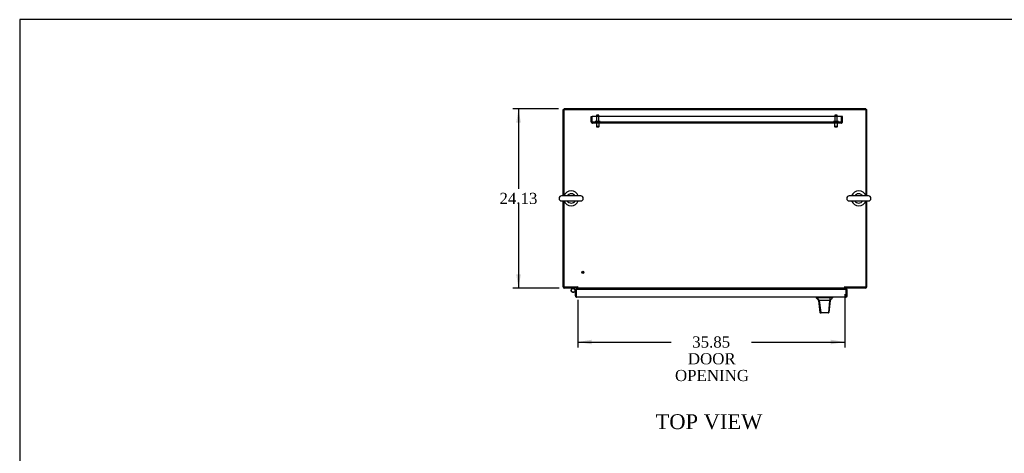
# Model space of a CAD drawing. Header units: inches. Extents: x 1 to 359, y -2 to 239.
# Tile 28 of 57: x 1 to 134, y 181 to 239. Entities that reach past the tile are written whole.
import ezdxf
from ezdxf.enums import TextEntityAlignment as Align
from ezdxf.lldxf.tags import DXFTag

# ---------------------------------------------------------------- set-up
doc = ezdxf.new("R2010")
doc.units = ezdxf.units.IN
doc.header["$MEASUREMENT"] = 0
for name, color, linetype in [('COM49734', 7, 'Continuous'), ('COM54272-5', 7, 'Continuous'), ('COM54273-5', 7, 'Continuous'), ('COM54274-4', 7, 'Continuous'), ('COM54275-6', 7, 'Continuous'), ('COM54327-4', 7, 'Continuous'), ('COM71137-8', 7, 'Continuous'), ('Default', 7, 'Continuous'), ('GSK11033', 7, 'Continuous'), ('HAN13060', 7, 'Continuous'), ('HNG14563', 7, 'Continuous'), ('HNG14563B', 7, 'Continuous'), ('HNG14563MH', 7, 'Continuous'), ('LAB20180', 7, 'Continuous'), ('SCS00681', 7, 'Continuous'), ('STD21878', 7, 'Continuous'), ('STD26094', 7, 'Continuous'), ('WAF25363', 7, 'Continuous')]:
    doc.layers.add(name, color=color, linetype=linetype)
doc.styles.add('SEACAD_Times_New_Roman', font='times.ttf')
tags = doc.linetypes.add('HIDDEN2', pattern=[0.1875, 0.125, -0.0625]).pattern_tags.tags
tags[6:7] = [DXFTag(74, 4), DXFTag(75, 0), DXFTag(340, '0'), DXFTag(46, 0.0), DXFTag(50, 0.0), DXFTag(44, 0.0), DXFTag(45, 0.0)]
tags[4:5] = [DXFTag(74, 4), DXFTag(75, 0), DXFTag(340, '0'), DXFTag(46, 0.0), DXFTag(50, 0.0), DXFTag(44, 0.0), DXFTag(45, 0.0)]
doc.dimstyles.new('HAMMOND_(STH_-_300x200)', dxfattribs={"dimtxt": 1.5, "dimasz": 1.875, "dimexe": 0.75, "dimexo": 0.75, "dimgap": 0.375, "dimtad": 0, "dimtih": 1, "dimtoh": 1, "dimzin": 0, "dimdsep": 46, "dimtxsty": 'SEACAD_Times_New_Roman', "dimblk1": '_SE_FILLED', "dimblk2": '_SE_FILLED', "dimsah": 1, "dimcen": 0.75, "dimadec": 0, "dimazin": 0, "dimtfac": 0.8, "dimtofl": 0, "dimtmove": 0, "dimatfit": 3, "dimfxl": 0, "dimtolj": 1, "dimtzin": 0, "dimarcsym": 0})

# ---------------------------------------------------------------- blocks, each defined once
blk = doc.blocks.new('SE5')
at = {"layer": 'COM49734', "color": 7, "linetype": 'HIDDEN2'}
for p, q in [((78.07, 225.84), (78.19, 225.84)), ((78.07, 225.15), (78.07, 225.84)), ((78.19, 225.07), (78.14, 225)), ((111.69, 225.84), (78.19, 225.84)), ((78.19, 225.15), (78.19, 225.84)), ((78.19, 225.15), (78.19, 225.84)), ((78.19, 225.15), (78.19, 225.15)), ((78.19, 225.15), (78.19, 225.07)), ((78.19, 225.15), (78.19, 225)), ((78.19, 225.15), (78.19, 225.15)), ((111.63, 225.09), (78.25, 225.09)), ((78.25, 224.97), (78.25, 225.09)), ((78.25, 225.09), (78.25, 224.97)), ((111.63, 224.97), (78.25, 224.97)), ((78.25, 224.97), (78.25, 224.97)), ((78.25, 224.97), (78.25, 224.97)), ((78.66, 225.09), (78.66, 224.97)), ((79.22, 224.97), (79.22, 225.09)), ((110.66, 225.09), (110.66, 224.97)), ((111.22, 224.97), (111.22, 225.09)), ((111.63, 225.09), (111.63, 224.97)), ((111.63, 224.97), (111.63, 225.09)), ((111.63, 224.97), (111.63, 224.97)), ((111.63, 224.97), (111.63, 224.97)), ((111.82, 225.84), (111.69, 225.84)), ((111.69, 225.15), (111.69, 225.84)), ((111.69, 225.15), (111.69, 225.84)), ((111.69, 225.15), (111.69, 225.15)), ((111.69, 225.07), (111.69, 225.15)), ((111.69, 225.15), (111.69, 225)), ((111.69, 225.15), (111.69, 225.15)), ((111.69, 225.07), (111.74, 225)), ((111.82, 225.15), (111.82, 225.84))]:
    blk.add_line(p, q, dxfattribs=at)
for centre, radius, start, end in [((78.25, 225.15), 0.185, 180, 233.806), ((78.25, 225.15), 0.185, 233.806, 269.8792), ((78.25, 225.15), 0.06, 180, 269.8185), ((78.25, 225.15), 0.06, 180, 269.8185), ((78.25, 225.15), 0.06, 269.8185, 270), ((78.25, 225.15), 0.185, 269.9411, 270), ((111.63, 225.15), 0.06, 270.1815, 0), ((111.63, 225.15), 0.06, 270.1815, 0), ((111.63, 225.15), 0.06, 270, 270.1815), ((111.63, 225.15), 0.185, 270.1208, 306.194), ((111.63, 225.15), 0.185, 270, 270.0589), ((111.63, 225.15), 0.185, 306.194, 0)]:
    blk.add_arc(centre, radius, start, end, dxfattribs=at)
for points, knots in [([(78.19, 225.07), (78.2, 225.06), (78.21, 225.06), (78.23, 225.06), (78.23, 225.06), (78.24, 225.05), (78.24, 225.05), (78.24, 225.05), (78.25, 225.05), (78.25, 225.05), (78.25, 225.05), (78.25, 225.05), (78.25, 225.05), (78.25, 225.04), (78.25, 225.04), (78.25, 225.04), (78.25, 225.03), (78.25, 225.02), (78.25, 225.01), (78.25, 224.99), (78.25, 224.98), (78.25, 224.97)], [0, 0, 0, 0, 0.25, 0.25, 0.375, 0.375, 0.4375, 0.4375, 0.46875, 0.46875, 0.5, 0.5, 0.53125, 0.53125, 0.5625, 0.5625, 0.625, 0.625, 0.75, 0.75, 1, 1, 1, 1]), ([(78.25, 224.97), (78.25, 224.98), (78.25, 224.99), (78.25, 225), (78.25, 225.01), (78.25, 225.02), (78.25, 225.03), (78.25, 225.03), (78.25, 225.03), (78.25, 225.04), (78.25, 225.04), (78.25, 225.04), (78.25, 225.04), (78.25, 225.05), (78.25, 225.05), (78.25, 225.05), (78.25, 225.05), (78.25, 225.05), (78.25, 225.05), (78.25, 225.05), (78.25, 225.05), (78.25, 225.05), (78.24, 225.05), (78.24, 225.05), (78.23, 225.06), (78.23, 225.06), (78.22, 225.06), (78.21, 225.06), (78.21, 225.06), (78.2, 225.06), (78.19, 225.07)], [0, 0, 0, 0, 0.183719, 0.183719, 0.183719, 0.374982, 0.374982, 0.374982, 0.427426, 0.427426, 0.427426, 0.464623, 0.464623, 0.464623, 0.502553, 0.502553, 0.502553, 0.520399, 0.520399, 0.520399, 0.542388, 0.542388, 0.542388, 0.637146, 0.637146, 0.637146, 0.817853, 0.817853, 0.817853, 1, 1, 1, 1]), ([(78.19, 225), (78.2, 224.99), (78.21, 224.98), (78.23, 224.97), (78.23, 224.97), (78.24, 224.97), (78.25, 224.97), (78.25, 224.97)], [0, 0, 0, 0, 0.5, 0.5, 0.75, 0.75, 1, 1, 1, 1]), ([(111.63, 224.97), (111.63, 224.98), (111.63, 224.99), (111.63, 225), (111.63, 225.01), (111.63, 225.02), (111.63, 225.03), (111.63, 225.03), (111.63, 225.03), (111.63, 225.04), (111.63, 225.04), (111.63, 225.04), (111.63, 225.04), (111.63, 225.05), (111.63, 225.05), (111.64, 225.05), (111.64, 225.05), (111.64, 225.05), (111.64, 225.05), (111.64, 225.05), (111.64, 225.05), (111.64, 225.05), (111.64, 225.05), (111.65, 225.05), (111.65, 225.06), (111.66, 225.06), (111.66, 225.06), (111.67, 225.06), (111.68, 225.06), (111.69, 225.06), (111.69, 225.07)], [0, 0, 0, 0, 0.183719, 0.183719, 0.183719, 0.374982, 0.374982, 0.374982, 0.427426, 0.427426, 0.427426, 0.464623, 0.464623, 0.464623, 0.502553, 0.502553, 0.502553, 0.520399, 0.520399, 0.520399, 0.542388, 0.542388, 0.542388, 0.637146, 0.637146, 0.637146, 0.817853, 0.817853, 0.817853, 1, 1, 1, 1]), ([(111.69, 225.07), (111.68, 225.06), (111.67, 225.06), (111.66, 225.06), (111.65, 225.06), (111.65, 225.05), (111.64, 225.05), (111.64, 225.05), (111.64, 225.05), (111.64, 225.05), (111.64, 225.05), (111.63, 225.05), (111.63, 225.05), (111.63, 225.04), (111.63, 225.04), (111.63, 225.04), (111.63, 225.03), (111.63, 225.02), (111.63, 225.01), (111.63, 224.99), (111.63, 224.98), (111.63, 224.97)], [0, 0, 0, 0, 0.25, 0.25, 0.375, 0.375, 0.4375, 0.4375, 0.46875, 0.46875, 0.5, 0.5, 0.53125, 0.53125, 0.5625, 0.5625, 0.625, 0.625, 0.75, 0.75, 1, 1, 1, 1]), ([(111.69, 225), (111.68, 224.99), (111.67, 224.98), (111.66, 224.97), (111.65, 224.97), (111.64, 224.97), (111.64, 224.97), (111.63, 224.97)], [0, 0, 0, 0, 0.5, 0.5, 0.75, 0.75, 1, 1, 1, 1])]:
    blk.add_open_spline(points, degree=3, knots=knots, dxfattribs=at)
at = {"layer": 'COM54272-5', "color": 7, "linetype": 'Continuous'}
for p, q in [((74.44, 226.78), (114.94, 226.78)), ((74.44, 215.22), (74.44, 226.78)), ((114.94, 226.78), (114.94, 215.22)), ((74.44, 202.9), (74.44, 214.46)), ((114.94, 214.46), (114.94, 202.9)), ((76.24, 202.9), (74.44, 202.9)), ((76.24, 202.96), (76.24, 202.9)), ((76.27, 202.78), (76.27, 202.96)), ((112.12, 202.78), (76.27, 202.78)), ((76.27, 202.78), (76.27, 202.72)), ((76.27, 202.58), (76.27, 202.72)), ((112.12, 202.96), (112.12, 202.78)), ((112.12, 202.72), (112.12, 202.78)), ((112.12, 202.72), (112.12, 202.58)), ((112.15, 202.96), (112.15, 202.9)), ((114.94, 202.9), (112.15, 202.9))]:
    blk.add_line(p, q, dxfattribs=at)
for centre in [(76.25, 202.96), (112.13, 202.96)]:
    blk.add_arc(centre, 0.015, 0, 180, dxfattribs=at)
at = {"layer": 'COM54273-5', "color": 7, "linetype": 'Continuous'}
for p, q in [((74.44, 202.79), (74.44, 202.78)), ((114.94, 202.78), (114.94, 202.79))]:
    blk.add_line(p, q, dxfattribs=at)
at = {"layer": 'COM54274-4', "color": 7, "linetype": 'Continuous'}
for p, q in [((114.94, 226.78), (115.07, 226.78)), ((115.07, 215.17), (115.07, 226.78)), ((115.07, 202.96), (115.07, 214.51)), ((112.12, 202.9), (112.15, 202.9)), ((112.15, 202.78), (112.12, 202.78)), ((112.15, 202.78), (112.15, 202.9)), ((114.88, 202.78), (112.15, 202.78)), ((115.06, 202.9), (115.07, 202.9))]:
    blk.add_line(p, q, dxfattribs=at)
blk.add_arc((114.88, 202.96), 0.185, 270, 0, dxfattribs=at)
at = {"layer": 'COM54275-6', "color": 7, "linetype": 'Continuous'}
for p, q in [((74.44, 226.78), (74.32, 226.78)), ((74.32, 215.17), (74.32, 226.78)), ((74.32, 202.96), (74.32, 214.51)), ((74.33, 202.9), (74.32, 202.9)), ((76.24, 202.78), (74.5, 202.78)), ((76.27, 202.9), (76.24, 202.9)), ((76.24, 202.9), (76.24, 202.78)), ((76.27, 202.78), (76.24, 202.78))]:
    blk.add_line(p, q, dxfattribs=at)
blk.add_arc((74.5, 202.96), 0.185, 180, 270, dxfattribs=at)
at = {"layer": 'COM54327-4', "color": 7, "linetype": 'Continuous'}
for p, q in [((114.94, 226.9), (74.44, 226.9)), ((74.44, 226.9), (74.44, 226.78)), ((114.94, 226.9), (114.94, 226.78))]:
    blk.add_line(p, q, dxfattribs=at)
at = {"layer": 'COM71137-8', "color": 7, "linetype": 'Continuous'}
for p, q in [((75.94, 202.58), (76.07, 202.58)), ((75.94, 201.74), (75.94, 202.58)), ((112.32, 202.58), (76.07, 202.58)), ((76.07, 202.58), (76.07, 201.74)), ((76.07, 201.93), (76.07, 202.58)), ((112.44, 202.58), (112.32, 202.58)), ((112.32, 201.93), (112.32, 202.58)), ((112.32, 201.74), (112.32, 202.58)), ((112.44, 201.74), (112.44, 202.58)), ((76.07, 201.66), (76.02, 201.59)), ((76.07, 201.74), (76.07, 201.74)), ((76.07, 201.74), (76.07, 201.59)), ((76.07, 201.74), (76.07, 201.66)), ((112.26, 201.55), (76.13, 201.55)), ((76.13, 201.55), (76.13, 201.55)), ((76.13, 201.55), (76.13, 201.55)), ((76.13, 201.55), (76.13, 201.55)), ((112.26, 201.55), (112.26, 201.55)), ((112.26, 201.55), (112.26, 201.55)), ((112.32, 201.74), (112.32, 201.74)), ((112.32, 201.66), (112.32, 201.74)), ((112.32, 201.74), (112.32, 201.59)), ((112.32, 201.66), (112.37, 201.59))]:
    blk.add_line(p, q, dxfattribs=at)
for centre, start, end in [((76.13, 201.74), 180, 233.806), ((76.13, 201.74), 233.806, 269.8792), ((76.13, 201.74), 269.9411, 270), ((112.26, 201.74), 270.1208, 306.194), ((112.26, 201.74), 270, 270.0589), ((112.26, 201.74), 306.194, 0)]:
    blk.add_arc(centre, 0.185, start, end, dxfattribs=at)
for points in [[(76.07, 201.59), (76.08, 201.58), (76.09, 201.57), (76.1, 201.56), (76.11, 201.56), (76.12, 201.55), (76.12, 201.55), (76.13, 201.55)], [(112.32, 201.59), (112.31, 201.58), (112.3, 201.57), (112.28, 201.56), (112.28, 201.56), (112.27, 201.55), (112.26, 201.55), (112.26, 201.55)]]:
    blk.add_open_spline(points, degree=3, knots=[0, 0, 0, 0, 0.5, 0.5, 0.75, 0.75, 1, 1, 1, 1], dxfattribs=at)
at = {"layer": 'GSK11033', "color": 7, "linetype": 'Continuous'}
for p, q in [((76.07, 201.93), (76.07, 201.93)), ((76.07, 201.93), (76.07, 201.68)), ((76.07, 201.68), (76.07, 201.68)), ((112.32, 201.93), (112.32, 201.68)), ((112.32, 201.93), (112.32, 201.93)), ((112.32, 201.68), (112.32, 201.68))]:
    blk.add_line(p, q, dxfattribs=at)
at = {"layer": 'HAN13060', "color": 7, "linetype": 'Continuous'}
for p, q in [((108.29, 201.55), (108.29, 201.47)), ((108.29, 201.47), (108.36, 201.47)), ((108.39, 201.47), (108.68, 201.12)), ((108.48, 201.47), (108.41, 201.47)), ((110.1, 201.47), (108.48, 201.47)), ((108.59, 201.12), (108.61, 201.12)), ((108.68, 201.12), (108.61, 201.12)), ((108.72, 201.12), (108.68, 201.12)), ((108.68, 201.12), (108.89, 199.48)), ((108.81, 201.12), (108.72, 201.12)), ((110.09, 201.12), (108.81, 201.12)), ((110.09, 201.12), (109.93, 199.48)), ((110.12, 201.12), (110.09, 201.12)), ((110.28, 201.47), (110.1, 201.47)), ((110.13, 201.12), (110.12, 201.12)), ((110.14, 201.12), (110.13, 201.12)), ((110.14, 201.12), (110.17, 201.12)), ((110.36, 201.47), (110.28, 201.47)), ((110.36, 201.47), (110.47, 201.47)), ((110.47, 201.47), (110.47, 201.52)), ((108.78, 199.49), (108.78, 199.49)), ((108.94, 199.44), (108.84, 199.44)), ((109.87, 199.44), (108.94, 199.44)), ((109.93, 199.44), (109.87, 199.44)), ((109.99, 199.49), (109.99, 199.49))]:
    blk.add_line(p, q, dxfattribs=at)
for centre, radius, start, end in [((104.5, 197.84), 5.25, 38.6173, 43.7666), ((48.13, 207.16), 62.32, 353.4784, 354.4341), ((122.59, 190.93), 16.06, 138.9673, 140.6254), ((108.84, 199.5), 0.06, 185.9929, 270.0075), ((109.87, 199.49), 0.0554, 272.131, 348.8293), ((109.93, 199.5), 0.06, 269.9911, 354.4242)]:
    blk.add_arc(centre, radius, start, end, dxfattribs=at)
for points in [[(108.61, 201.12), (108.66, 200.58), (108.72, 200.03), (108.78, 199.49)], [(110.14, 201.12), (110.09, 200.58), (110.04, 200.04), (109.99, 199.49)], [(110.1, 201.47), (110.1, 201.35), (110.09, 201.24), (110.09, 201.12)]]:
    blk.add_open_spline(points, degree=3, dxfattribs=at)
blk.add_open_spline([(108.89, 199.48), (108.89, 199.47), (108.9, 199.46), (108.92, 199.44), (108.93, 199.44), (108.94, 199.44)], degree=3, knots=[0, 0, 0, 0, 0.5, 0.5, 1, 1, 1, 1], dxfattribs=at)
at = {"layer": 'HNG14563', "color": 7, "linetype": 'Continuous'}
for p, q in [((75.71, 202.23), (75.94, 202.31)), ((75.94, 202.45), (75.83, 202.61))]:
    blk.add_line(p, q, dxfattribs=at)
blk.add_circle((75.63, 202.47), 0.253, dxfattribs=at)
at = {"layer": 'HNG14563B', "color": 7, "linetype": 'Continuous'}
blk.add_arc((75.63, 202.47), 0.253, 30.4935, 293.5016, dxfattribs=at)
at = {"layer": 'HNG14563MH', "color": 7, "linetype": 'Continuous'}
for p, q in [((75.44, 202.63), (75.55, 202.78)), ((75.7, 202.78), (75.82, 202.63))]:
    blk.add_line(p, q, dxfattribs=at)
at = {"layer": 'LAB20180', "color": 7, "linetype": 'Continuous'}
for p, q in [((108.32, 201.52), (108.32, 201.55)), ((110.57, 201.52), (108.32, 201.52)), ((108.38, 201.52), (108.38, 201.52)), ((108.51, 201.52), (108.38, 201.52)), ((110.38, 201.52), (108.51, 201.52)), ((110.29, 201.52), (110.29, 201.52)), ((110.51, 201.52), (110.38, 201.52)), ((110.51, 201.52), (110.51, 201.52)), ((110.57, 201.52), (110.57, 201.55))]:
    blk.add_line(p, q, dxfattribs=at)
at = {"layer": 'SCS00681', "color": 7, "linetype": 'Continuous'}
for p, q in [((76.67, 215.17), (74.09, 215.17)), ((74.09, 214.51), (76.67, 214.51)), ((115.3, 215.17), (112.71, 215.17)), ((112.71, 214.51), (115.3, 214.51))]:
    blk.add_line(p, q, dxfattribs=at)
for centre, radius, start, end in [((74.09, 214.84), 0.331, 90, 270), ((75.38, 214.84), 0.625, 32.0055, 147.9945), ((75.38, 214.84), 0.625, 212.0055, 327.9945), ((76.67, 214.84), 0.331, 270, 90), ((112.71, 214.84), 0.331, 90, 270), ((114, 214.84), 0.625, 32.0055, 147.9945), ((114, 214.84), 0.625, 212.0055, 327.9945), ((115.3, 214.84), 0.331, 270, 90)]:
    blk.add_arc(centre, radius, start, end, dxfattribs=at)
at = {"layer": 'STD21878', "color": 7, "linetype": 'HIDDEN2'}
for radius in [0.141, 0.125]:
    blk.add_circle((76.94, 204.9), radius, dxfattribs=at)
at = {"layer": 'STD26094', "color": 7, "linetype": 'HIDDEN2'}
for p, q in [((78.62, 225.16), (78.62, 225.12)), ((79.24, 225.19), (78.65, 225.19)), ((78.76, 225.09), (78.76, 224.5)), ((78.78, 225.97), (78.78, 225.19)), ((79.05, 226.03), (78.84, 226.03)), ((79.11, 225.19), (79.11, 225.97)), ((79.13, 224.5), (79.13, 225.09)), ((79.27, 225.12), (79.27, 225.16)), ((110.62, 225.16), (110.62, 225.12)), ((111.24, 225.19), (110.65, 225.19)), ((110.76, 225.09), (110.76, 224.5)), ((110.78, 225.97), (110.78, 225.19)), ((111.05, 226.03), (110.84, 226.03)), ((111.11, 225.19), (111.11, 225.97)), ((111.13, 224.5), (111.13, 225.09)), ((111.27, 225.12), (111.27, 225.16)), ((79.13, 224.5), (78.76, 224.5)), ((78.76, 224.5), (78.79, 224.47)), ((78.79, 224.47), (79.09, 224.47)), ((79.09, 224.47), (79.13, 224.5)), ((111.13, 224.5), (110.76, 224.5)), ((110.76, 224.5), (110.79, 224.47)), ((110.79, 224.47), (111.09, 224.47)), ((111.09, 224.47), (111.13, 224.5))]:
    blk.add_line(p, q, dxfattribs=at)
for centre, radius, start, end in [((78.65, 225.16), 0.03, 90, 180), ((78.65, 225.12), 0.03, 180, 270), ((78.84, 225.97), 0.06, 90, 180), ((79.05, 225.97), 0.06, 0, 90), ((79.24, 225.16), 0.03, 0, 90), ((79.24, 225.12), 0.03, 270, 0), ((110.65, 225.16), 0.03, 90, 180), ((110.65, 225.12), 0.03, 180, 270), ((110.84, 225.97), 0.06, 90, 180), ((111.05, 225.97), 0.06, 0, 90), ((111.24, 225.16), 0.03, 0, 90), ((111.24, 225.12), 0.03, 270, 0)]:
    blk.add_arc(centre, radius, start, end, dxfattribs=at)
at = {"layer": 'WAF25363', "color": 7, "linetype": 'Continuous'}
for centre, start, end in [((75.38, 214.84), 19.1063, 160.8937), ((114, 214.84), 19.1063, 160.8937), ((75.38, 214.84), 199.1063, 340.8937), ((114, 214.84), 199.1063, 340.8937)]:
    blk.add_arc(centre, 1.01, start, end, dxfattribs=at)
blk = doc.blocks.new('DMBLK1098')
at = {"layer": 'Default', "linetype": 'Continuous'}
for points in [[(78.14, 195.22), (78.14, 195.84), (76.27, 195.53)], [(110.24, 195.22), (112.12, 195.53), (110.24, 195.84)]]:
    blk.add_hatch(color=7, dxfattribs=at).paths.add_polyline_path(points)
at = {"layer": 'Default', "color": 7, "linetype": 'Continuous'}
for p, q in [((76.27, 201.21), (76.27, 194.78)), ((112.12, 201.97), (112.12, 194.78)), ((76.27, 195.53), (88.8, 195.53)), ((99.59, 195.53), (112.12, 195.53))]:
    blk.add_line(p, q, dxfattribs=at)
at = {"layer": 'Default', "color": 7, "linetype": 'Continuous', "style": 'SEACAD_Times_New_Roman'}
for s, p in [('35.85', (91.63, 196.28)), ('DOOR', (91.05, 194.03)), ('OPENING', (89.32, 191.78))]:
    blk.add_text(s, height=1.5, dxfattribs=at).set_placement(p, align=Align.TOP_LEFT)
blk = doc.blocks.new('_SE_FILLED')
at = {"color": 0}
blk.add_line((0, 0), (-1, 0), dxfattribs=at)
blk.add_solid([(0, 0), (-1, -0.1665), (-1, 0.1665), (0, 0)], dxfattribs=at)
blk = doc.blocks.new('DMBLK1099')
at = {"layer": 'Default', "linetype": 'Continuous'}
for points in [[(68, 225.03), (68.62, 225.03), (68.31, 226.9)], [(68, 204.65), (68.31, 202.78), (68.62, 204.65)]]:
    blk.add_hatch(color=7, dxfattribs=at).paths.add_polyline_path(points)
at = {"layer": 'Default', "color": 7, "linetype": 'Continuous'}
for p, q in [((73.69, 226.9), (67.56, 226.9)), ((68.31, 226.9), (68.31, 216.11)), ((68.31, 214.09), (68.31, 202.78)), ((73.75, 202.78), (67.56, 202.78))]:
    blk.add_line(p, q, dxfattribs=at)
at = {"layer": 'Default', "color": 7, "linetype": 'Continuous', "style": 'SEACAD_Times_New_Roman'}
blk.add_text('24.13', height=1.5, dxfattribs=at).set_placement((65.75, 215.59), align=Align.TOP_LEFT)
blk = doc.blocks.new('BORDER')
at = {"layer": 'Default', "color": 7, "linetype": 'Continuous'}
for p, q in [((0, 27.86), (-41.86, 27.86)), ((-41.86, 27.86), (-41.86, 0))]:
    blk.add_line(p, q, dxfattribs=at)

msp = doc.modelspace()

# ---------------------------------------------------------------- block references
at = {"layer": 'Default', "color": 7, "xscale": 8.55, "yscale": 8.55, "zscale": 8.55}
msp.add_blockref('BORDER', (359.223, 0.67), dxfattribs=at)
at = {"layer": 'Default'}
msp.add_blockref('SE5', (0, 0), dxfattribs=at)

# ---------------------------------------------------------------- texts
at = {"layer": 'Default', "color": 7, "linetype": 'Continuous', "style": 'SEACAD_Times_New_Roman'}
msp.add_text('TOP VIEW', height=2, dxfattribs=at).set_placement((86.71, 185.819), align=Align.TOP_LEFT)

# ---------------------------------------------------------------- dimensions: what is measured, and where the dimension line sits
at = {"layer": 'Default', "color": 7, "linetype": 'Continuous'}
for base, p1, p2, angle, text, picture, middle in [((68.312, 226.902), (74.443, 226.902), (74.503, 202.777), 270.1425, '\\A1;<>', 'DMBLK1099', (68.312, 214.84)), ((76.27, 195.53), (76.27, 202.717), (112.116, 202.717), 0, '\\A1;<>\\PDOOR\\XOPENING', 'DMBLK1098', (94.193, 195.53))]:
    dim = msp.add_linear_dim(base=base, p1=p1, p2=p2, angle=angle, text=text, dimstyle='HAMMOND_(STH_-_300x200)', dxfattribs=at)
    dim.commit()
    dim.dimension.update_dxf_attribs({"geometry": picture, "text_midpoint": middle, "dimtype": 161})

doc.saveas('drawing.dxf')
